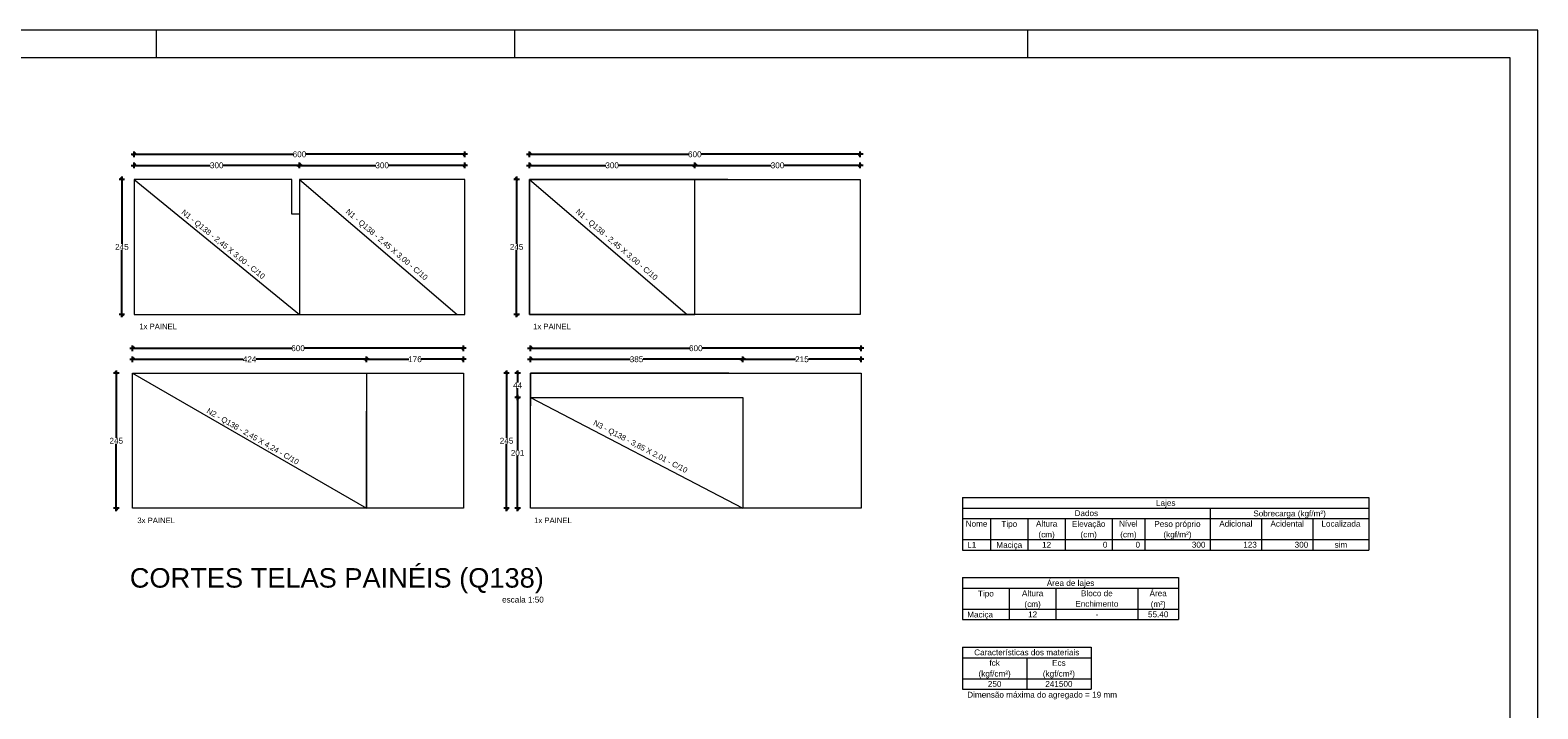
# Model space of a CAD drawing. Header units: millimetres. Extents: x 337 to 624, y -381 to -65.
# Tile 139 of 139: x 569 to 624, y -90 to -65. Entities that reach past the tile are written whole.
import ezdxf

# ---------------------------------------------------------------- set-up
doc = ezdxf.new("R2010")
doc.units = ezdxf.units.MM
doc.header["$MEASUREMENT"] = 0
doc.layers.get('0').update_dxf_attribs({"lineweight": 5})
doc.layers.add('A-DETL', color=7, linetype='Continuous', lineweight=5, true_color=0x00a600)
for name, color, linetype, lineweight in [('FO-Cotas', 5, 'Continuous', 5), ('FO-Textos das vigas', 7, 'Continuous', 5), ('FO-Títulos', 1, 'Continuous', 20), ('G-ANNO-TEXT', 7, 'Continuous', 9), ('PRANCHA 01', 7, 'Continuous', 20)]:
    doc.layers.add(name, color=color, linetype=linetype, lineweight=lineweight)
doc.styles.add('Arial', font='arial.ttf')
doc.dimstyles.new('UM_50.000000', dxfattribs={"dimtxt": 0.18, "dimasz": 0.1, "dimexe": 0.1, "dimexo": 0.2, "dimgap": 0, "dimtad": 1, "dimtih": 1, "dimtoh": 1, "dimdec": 1, "dimlfac": 50, "dimzin": 0, "dimdsep": 46, "dimtxsty": 'Standard', "dimcen": 0.09, "dimdle": 0.1, "dimadec": 1, "dimazin": 2, "dimtfac": 1, "dimtdec": 4, "dimtofl": 0, "dimtmove": 0, "dimatfit": 3, "dimfxl": 1, "dimtolj": 1, "dimarcsym": 0})

# ---------------------------------------------------------------- blocks, each defined once
blk = doc.blocks.new('_Oblique')
at = {"color": 0, "linetype": 'ByBlock', "lineweight": -2}
blk.add_line((-0.5, -0.5), (0.5, 0.5), dxfattribs=at)
blk = doc.blocks.new('*D237')
at = {"layer": 'Defpoints', "color": 0, "transparency": 16777216}
for p in [(593.219, -69.974), (587.219, -70.274), (593.219, -70.274)]:
    blk.add_point(p, dxfattribs=at)
at = {"layer": 'FO-Cotas', "color": 0, "lineweight": -2, "transparency": 16777216}
for p, q in [((587.119, -69.974), (589.986, -69.974)), ((587.219, -70.074), (587.219, -69.874)), ((593.319, -69.974), (590.453, -69.974)), ((593.219, -70.074), (593.219, -69.874))]:
    blk.add_line(p, q, dxfattribs=at)
at = {"layer": 'FO-Cotas', "color": 0, "lineweight": -2, "transparency": 16777216, "xscale": 0.1, "yscale": 0.1, "zscale": 0.1, "rotation": 180}
blk.add_blockref('_Oblique', (587.219, -69.974), dxfattribs=at)
at = {"layer": 'FO-Cotas', "color": 0, "lineweight": -2, "transparency": 16777216, "xscale": 0.1, "yscale": 0.1, "zscale": 0.1}
blk.add_blockref('_Oblique', (593.219, -69.974), dxfattribs=at)
at = {"layer": 'FO-Cotas', "transparency": 16777216, "insert": (590.219, -69.974), "char_height": 0.2118, "width": 1.0629, "attachment_point": 5, "rotation": 0.0057, "style": 'Arial'}
blk.add_mtext('\\A1;300', dxfattribs=at)
blk = doc.blocks.new('*D238')
at = {"layer": 'Defpoints', "color": 0, "transparency": 16777216}
for p in [(599.219, -69.974), (593.219, -70.274), (599.219, -70.274)]:
    blk.add_point(p, dxfattribs=at)
at = {"layer": 'FO-Cotas', "color": 0, "lineweight": -2, "transparency": 16777216}
for p, q in [((593.119, -69.974), (595.986, -69.974)), ((593.219, -70.074), (593.219, -69.874)), ((599.319, -69.974), (596.453, -69.974)), ((599.219, -70.074), (599.219, -69.874))]:
    blk.add_line(p, q, dxfattribs=at)
at = {"layer": 'FO-Cotas', "color": 0, "lineweight": -2, "transparency": 16777216, "xscale": 0.1, "yscale": 0.1, "zscale": 0.1, "rotation": 180}
blk.add_blockref('_Oblique', (593.219, -69.974), dxfattribs=at)
at = {"layer": 'FO-Cotas', "color": 0, "lineweight": -2, "transparency": 16777216, "xscale": 0.1, "yscale": 0.1, "zscale": 0.1}
blk.add_blockref('_Oblique', (599.219, -69.974), dxfattribs=at)
at = {"layer": 'FO-Cotas', "transparency": 16777216, "insert": (596.219, -69.974), "char_height": 0.2118, "width": 1.0629, "attachment_point": 5, "rotation": 0.0057, "style": 'Arial'}
blk.add_mtext('\\A1;300', dxfattribs=at)
blk = doc.blocks.new('*D239')
at = {"layer": 'Defpoints', "color": 0, "transparency": 16777216}
for p in [(587.219, -69.874), (599.219, -69.574), (599.219, -69.874)]:
    blk.add_point(p, dxfattribs=at)
at = {"layer": 'FO-Cotas', "color": 0, "lineweight": -2, "transparency": 16777216}
for p, q in [((587.119, -69.574), (592.985, -69.574)), ((587.219, -69.674), (587.219, -69.474)), ((599.319, -69.574), (593.454, -69.574)), ((599.219, -69.674), (599.219, -69.474))]:
    blk.add_line(p, q, dxfattribs=at)
at = {"layer": 'FO-Cotas', "color": 0, "lineweight": -2, "transparency": 16777216, "xscale": 0.1, "yscale": 0.1, "zscale": 0.1, "rotation": 180}
blk.add_blockref('_Oblique', (587.219, -69.574), dxfattribs=at)
at = {"layer": 'FO-Cotas', "color": 0, "lineweight": -2, "transparency": 16777216, "xscale": 0.1, "yscale": 0.1, "zscale": 0.1}
blk.add_blockref('_Oblique', (599.219, -69.574), dxfattribs=at)
at = {"layer": 'FO-Cotas', "transparency": 16777216, "insert": (593.219, -69.574), "char_height": 0.2118, "width": 1.0629, "attachment_point": 5, "rotation": 0.0057, "style": 'Arial'}
blk.add_mtext('\\A1;600', dxfattribs=at)
blk = doc.blocks.new('*D240')
at = {"layer": 'Defpoints', "color": 0, "transparency": 16777216}
for p in [(587.055, -70.482), (586.755, -75.382), (587.055, -75.382)]:
    blk.add_point(p, dxfattribs=at)
at = {"layer": 'FO-Cotas', "color": 0, "lineweight": -2, "transparency": 16777216}
for p, q in [((586.855, -70.482), (586.655, -70.482)), ((586.755, -70.382), (586.755, -72.824)), ((586.755, -75.482), (586.755, -73.04)), ((586.855, -75.382), (586.655, -75.382))]:
    blk.add_line(p, q, dxfattribs=at)
at = {"layer": 'FO-Cotas', "color": 0, "lineweight": -2, "transparency": 16777216, "xscale": 0.1, "yscale": 0.1, "zscale": 0.1}
for p, rotation in [((586.755, -70.482), 90), ((586.755, -75.382), 270)]:
    blk.add_blockref('_Oblique', p, dxfattribs=dict(at, rotation=rotation))
at = {"layer": 'FO-Cotas', "transparency": 16777216, "insert": (586.755, -72.932), "char_height": 0.2118, "width": 1.0629, "attachment_point": 5, "rotation": 0.0057, "style": 'Arial'}
blk.add_mtext('\\A1;245', dxfattribs=at)
blk = doc.blocks.new('*D241')
at = {"layer": 'Defpoints', "color": 0, "transparency": 16777216}
for p in [(581.309, -77.01), (572.829, -77.31), (581.309, -77.31)]:
    blk.add_point(p, dxfattribs=at)
at = {"layer": 'FO-Cotas', "color": 0, "lineweight": -2, "transparency": 16777216}
for p, q in [((572.729, -77.01), (576.832, -77.01)), ((572.829, -77.11), (572.829, -76.91)), ((581.409, -77.01), (577.307, -77.01)), ((581.309, -77.11), (581.309, -76.91))]:
    blk.add_line(p, q, dxfattribs=at)
at = {"layer": 'FO-Cotas', "color": 0, "lineweight": -2, "transparency": 16777216, "xscale": 0.1, "yscale": 0.1, "zscale": 0.1, "rotation": 180}
blk.add_blockref('_Oblique', (572.829, -77.01), dxfattribs=at)
at = {"layer": 'FO-Cotas', "color": 0, "lineweight": -2, "transparency": 16777216, "xscale": 0.1, "yscale": 0.1, "zscale": 0.1}
blk.add_blockref('_Oblique', (581.309, -77.01), dxfattribs=at)
at = {"layer": 'FO-Cotas', "transparency": 16777216, "insert": (577.069, -77.01), "char_height": 0.2118, "width": 1.0629, "attachment_point": 5, "rotation": 0.0057, "style": 'Arial'}
blk.add_mtext('\\A1;424', dxfattribs=at)
blk = doc.blocks.new('*D242')
at = {"layer": 'Defpoints', "color": 0, "transparency": 16777216}
for p in [(584.829, -77.01), (581.309, -77.31), (584.829, -77.31)]:
    blk.add_point(p, dxfattribs=at)
at = {"layer": 'FO-Cotas', "color": 0, "lineweight": -2, "transparency": 16777216}
for p, q in [((581.209, -77.01), (582.845, -77.01)), ((581.309, -77.11), (581.309, -76.91)), ((584.929, -77.01), (583.293, -77.01)), ((584.829, -77.11), (584.829, -76.91))]:
    blk.add_line(p, q, dxfattribs=at)
at = {"layer": 'FO-Cotas', "color": 0, "lineweight": -2, "transparency": 16777216, "xscale": 0.1, "yscale": 0.1, "zscale": 0.1, "rotation": 180}
blk.add_blockref('_Oblique', (581.309, -77.01), dxfattribs=at)
at = {"layer": 'FO-Cotas', "color": 0, "lineweight": -2, "transparency": 16777216, "xscale": 0.1, "yscale": 0.1, "zscale": 0.1}
blk.add_blockref('_Oblique', (584.829, -77.01), dxfattribs=at)
at = {"layer": 'FO-Cotas', "transparency": 16777216, "insert": (583.069, -77.01), "char_height": 0.2118, "width": 1.0629, "attachment_point": 5, "rotation": 0.0057, "style": 'Arial'}
blk.add_mtext('\\A1;176', dxfattribs=at)
blk = doc.blocks.new('*D243')
at = {"layer": 'Defpoints', "color": 0, "transparency": 16777216}
for p in [(572.236, -77.517), (572.536, -77.517), (572.536, -82.417)]:
    blk.add_point(p, dxfattribs=at)
at = {"layer": 'FO-Cotas', "color": 0, "lineweight": -2, "transparency": 16777216}
for p, q in [((572.336, -77.517), (572.136, -77.517)), ((572.236, -77.417), (572.236, -79.859)), ((572.236, -82.517), (572.236, -80.075)), ((572.336, -82.417), (572.136, -82.417))]:
    blk.add_line(p, q, dxfattribs=at)
at = {"layer": 'FO-Cotas', "color": 0, "lineweight": -2, "transparency": 16777216, "xscale": 0.1, "yscale": 0.1, "zscale": 0.1}
for p, rotation in [((572.236, -77.517), 90), ((572.236, -82.417), 270)]:
    blk.add_blockref('_Oblique', p, dxfattribs=dict(at, rotation=rotation))
at = {"layer": 'FO-Cotas', "transparency": 16777216, "insert": (572.236, -79.967), "char_height": 0.2118, "width": 1.0629, "attachment_point": 5, "rotation": 0.0057, "style": 'Arial'}
blk.add_mtext('\\A1;245', dxfattribs=at)
blk = doc.blocks.new('*D244')
at = {"layer": 'Defpoints', "color": 0, "transparency": 16777216}
for p in [(578.879, -69.974), (572.879, -70.274), (578.879, -70.274)]:
    blk.add_point(p, dxfattribs=at)
at = {"layer": 'FO-Cotas', "color": 0, "lineweight": -2, "transparency": 16777216}
for p, q in [((572.779, -69.974), (575.646, -69.974)), ((572.879, -70.074), (572.879, -69.874)), ((578.979, -69.974), (576.113, -69.974)), ((578.879, -70.074), (578.879, -69.874))]:
    blk.add_line(p, q, dxfattribs=at)
at = {"layer": 'FO-Cotas', "color": 0, "lineweight": -2, "transparency": 16777216, "xscale": 0.1, "yscale": 0.1, "zscale": 0.1, "rotation": 180}
blk.add_blockref('_Oblique', (572.879, -69.974), dxfattribs=at)
at = {"layer": 'FO-Cotas', "color": 0, "lineweight": -2, "transparency": 16777216, "xscale": 0.1, "yscale": 0.1, "zscale": 0.1}
blk.add_blockref('_Oblique', (578.879, -69.974), dxfattribs=at)
at = {"layer": 'FO-Cotas', "transparency": 16777216, "insert": (575.879, -69.974), "char_height": 0.2118, "width": 1.0629, "attachment_point": 5, "rotation": 0.0057, "style": 'Arial'}
blk.add_mtext('\\A1;300', dxfattribs=at)
blk = doc.blocks.new('*D245')
at = {"layer": 'Defpoints', "color": 0, "transparency": 16777216}
for p in [(584.879, -69.974), (578.879, -70.274), (584.879, -70.274)]:
    blk.add_point(p, dxfattribs=at)
at = {"layer": 'FO-Cotas', "color": 0, "lineweight": -2, "transparency": 16777216}
for p, q in [((578.779, -69.974), (581.646, -69.974)), ((578.879, -70.074), (578.879, -69.874)), ((584.979, -69.974), (582.113, -69.974)), ((584.879, -70.074), (584.879, -69.874))]:
    blk.add_line(p, q, dxfattribs=at)
at = {"layer": 'FO-Cotas', "color": 0, "lineweight": -2, "transparency": 16777216, "xscale": 0.1, "yscale": 0.1, "zscale": 0.1, "rotation": 180}
blk.add_blockref('_Oblique', (578.879, -69.974), dxfattribs=at)
at = {"layer": 'FO-Cotas', "color": 0, "lineweight": -2, "transparency": 16777216, "xscale": 0.1, "yscale": 0.1, "zscale": 0.1}
blk.add_blockref('_Oblique', (584.879, -69.974), dxfattribs=at)
at = {"layer": 'FO-Cotas', "transparency": 16777216, "insert": (581.879, -69.974), "char_height": 0.2118, "width": 1.0629, "attachment_point": 5, "rotation": 0.0057, "style": 'Arial'}
blk.add_mtext('\\A1;300', dxfattribs=at)
blk = doc.blocks.new('*D246')
at = {"layer": 'Defpoints', "color": 0, "transparency": 16777216}
for p in [(572.879, -69.874), (584.879, -69.574), (584.879, -69.874)]:
    blk.add_point(p, dxfattribs=at)
at = {"layer": 'FO-Cotas', "color": 0, "lineweight": -2, "transparency": 16777216}
for p, q in [((572.779, -69.574), (578.645, -69.574)), ((572.879, -69.674), (572.879, -69.474)), ((584.979, -69.574), (579.114, -69.574)), ((584.879, -69.674), (584.879, -69.474))]:
    blk.add_line(p, q, dxfattribs=at)
at = {"layer": 'FO-Cotas', "color": 0, "lineweight": -2, "transparency": 16777216, "xscale": 0.1, "yscale": 0.1, "zscale": 0.1, "rotation": 180}
blk.add_blockref('_Oblique', (572.879, -69.574), dxfattribs=at)
at = {"layer": 'FO-Cotas', "color": 0, "lineweight": -2, "transparency": 16777216, "xscale": 0.1, "yscale": 0.1, "zscale": 0.1}
blk.add_blockref('_Oblique', (584.879, -69.574), dxfattribs=at)
at = {"layer": 'FO-Cotas', "transparency": 16777216, "insert": (578.879, -69.574), "char_height": 0.2118, "width": 1.0629, "attachment_point": 5, "rotation": 0.0057, "style": 'Arial'}
blk.add_mtext('\\A1;600', dxfattribs=at)
blk = doc.blocks.new('*D247')
at = {"layer": 'Defpoints', "color": 0, "transparency": 16777216}
for p in [(572.829, -76.91), (584.829, -76.61), (584.829, -76.91)]:
    blk.add_point(p, dxfattribs=at)
at = {"layer": 'FO-Cotas', "color": 0, "lineweight": -2, "transparency": 16777216}
for p, q in [((572.829, -76.71), (572.829, -76.51)), ((584.829, -76.71), (584.829, -76.51)), ((572.729, -76.61), (578.595, -76.61)), ((584.929, -76.61), (579.064, -76.61))]:
    blk.add_line(p, q, dxfattribs=at)
at = {"layer": 'FO-Cotas', "color": 0, "lineweight": -2, "transparency": 16777216, "xscale": 0.1, "yscale": 0.1, "zscale": 0.1, "rotation": 180}
blk.add_blockref('_Oblique', (572.829, -76.61), dxfattribs=at)
at = {"layer": 'FO-Cotas', "color": 0, "lineweight": -2, "transparency": 16777216, "xscale": 0.1, "yscale": 0.1, "zscale": 0.1}
blk.add_blockref('_Oblique', (584.829, -76.61), dxfattribs=at)
at = {"layer": 'FO-Cotas', "transparency": 16777216, "insert": (578.829, -76.61), "char_height": 0.2118, "width": 1.0629, "attachment_point": 5, "rotation": 0.0057, "style": 'Arial'}
blk.add_mtext('\\A1;600', dxfattribs=at)
blk = doc.blocks.new('*D248')
at = {"layer": 'Defpoints', "color": 0, "transparency": 16777216}
for p in [(572.739, -70.482), (572.439, -75.382), (572.739, -75.382)]:
    blk.add_point(p, dxfattribs=at)
at = {"layer": 'FO-Cotas', "color": 0, "lineweight": -2, "transparency": 16777216}
for p, q in [((572.539, -70.482), (572.339, -70.482)), ((572.439, -70.382), (572.439, -72.824)), ((572.439, -75.482), (572.439, -73.04)), ((572.539, -75.382), (572.339, -75.382))]:
    blk.add_line(p, q, dxfattribs=at)
at = {"layer": 'FO-Cotas', "color": 0, "lineweight": -2, "transparency": 16777216, "xscale": 0.1, "yscale": 0.1, "zscale": 0.1}
for p, rotation in [((572.439, -70.482), 90), ((572.439, -75.382), 270)]:
    blk.add_blockref('_Oblique', p, dxfattribs=dict(at, rotation=rotation))
at = {"layer": 'FO-Cotas', "transparency": 16777216, "insert": (572.439, -72.932), "char_height": 0.2118, "width": 1.0629, "attachment_point": 5, "rotation": 0.0057, "style": 'Arial'}
blk.add_mtext('\\A1;245', dxfattribs=at)
blk = doc.blocks.new('*D253')
at = {"layer": 'Defpoints', "color": 0, "transparency": 16777216}
for p in [(594.955, -77.01), (587.255, -77.31), (594.955, -77.31)]:
    blk.add_point(p, dxfattribs=at)
at = {"layer": 'FO-Cotas', "color": 0, "lineweight": -2, "transparency": 16777216}
for p, q in [((587.155, -77.01), (590.87, -77.01)), ((587.255, -77.11), (587.255, -76.91)), ((595.055, -77.01), (591.34, -77.01)), ((594.955, -77.11), (594.955, -76.91))]:
    blk.add_line(p, q, dxfattribs=at)
at = {"layer": 'FO-Cotas', "color": 0, "lineweight": -2, "transparency": 16777216, "xscale": 0.1, "yscale": 0.1, "zscale": 0.1, "rotation": 180}
blk.add_blockref('_Oblique', (587.255, -77.01), dxfattribs=at)
at = {"layer": 'FO-Cotas', "color": 0, "lineweight": -2, "transparency": 16777216, "xscale": 0.1, "yscale": 0.1, "zscale": 0.1}
blk.add_blockref('_Oblique', (594.955, -77.01), dxfattribs=at)
at = {"layer": 'FO-Cotas', "transparency": 16777216, "insert": (591.105, -77.01), "char_height": 0.2118, "width": 1.0629, "attachment_point": 5, "rotation": 0.0057, "style": 'Arial'}
blk.add_mtext('\\A1;385', dxfattribs=at)
blk = doc.blocks.new('*D254')
at = {"layer": 'Defpoints', "color": 0, "transparency": 16777216}
for p in [(599.255, -77.01), (594.955, -77.31), (599.255, -77.31)]:
    blk.add_point(p, dxfattribs=at)
at = {"layer": 'FO-Cotas', "color": 0, "lineweight": -2, "transparency": 16777216}
for p, q in [((594.855, -77.01), (596.869, -77.01)), ((594.955, -77.11), (594.955, -76.91)), ((599.355, -77.01), (597.342, -77.01)), ((599.255, -77.11), (599.255, -76.91))]:
    blk.add_line(p, q, dxfattribs=at)
at = {"layer": 'FO-Cotas', "color": 0, "lineweight": -2, "transparency": 16777216, "xscale": 0.1, "yscale": 0.1, "zscale": 0.1, "rotation": 180}
blk.add_blockref('_Oblique', (594.955, -77.01), dxfattribs=at)
at = {"layer": 'FO-Cotas', "color": 0, "lineweight": -2, "transparency": 16777216, "xscale": 0.1, "yscale": 0.1, "zscale": 0.1}
blk.add_blockref('_Oblique', (599.255, -77.01), dxfattribs=at)
at = {"layer": 'FO-Cotas', "transparency": 16777216, "insert": (597.105, -77.01), "char_height": 0.2118, "width": 1.0629, "attachment_point": 5, "rotation": 0.0057, "style": 'Arial'}
blk.add_mtext('\\A1;215', dxfattribs=at)
blk = doc.blocks.new('*D255')
at = {"layer": 'Defpoints', "color": 0, "transparency": 16777216}
for p in [(587.255, -76.91), (599.255, -76.61), (599.255, -76.91)]:
    blk.add_point(p, dxfattribs=at)
at = {"layer": 'FO-Cotas', "color": 0, "lineweight": -2, "transparency": 16777216}
for p, q in [((587.255, -76.71), (587.255, -76.51)), ((599.255, -76.71), (599.255, -76.51)), ((587.155, -76.61), (593.021, -76.61)), ((599.355, -76.61), (593.489, -76.61))]:
    blk.add_line(p, q, dxfattribs=at)
at = {"layer": 'FO-Cotas', "color": 0, "lineweight": -2, "transparency": 16777216, "xscale": 0.1, "yscale": 0.1, "zscale": 0.1, "rotation": 180}
blk.add_blockref('_Oblique', (587.255, -76.61), dxfattribs=at)
at = {"layer": 'FO-Cotas', "color": 0, "lineweight": -2, "transparency": 16777216, "xscale": 0.1, "yscale": 0.1, "zscale": 0.1}
blk.add_blockref('_Oblique', (599.255, -76.61), dxfattribs=at)
at = {"layer": 'FO-Cotas', "transparency": 16777216, "insert": (593.255, -76.61), "char_height": 0.2118, "width": 1.0629, "attachment_point": 5, "rotation": 0.0057, "style": 'Arial'}
blk.add_mtext('\\A1;600', dxfattribs=at)
blk = doc.blocks.new('*D256')
at = {"layer": 'Defpoints', "color": 0, "transparency": 16777216}
for p in [(587.091, -77.517), (586.791, -78.397), (587.091, -78.397)]:
    blk.add_point(p, dxfattribs=at)
at = {"layer": 'FO-Cotas', "color": 0, "lineweight": -2, "transparency": 16777216}
for p, q in [((586.891, -77.517), (586.691, -77.517)), ((586.791, -77.417), (586.791, -77.851)), ((586.791, -78.497), (586.791, -78.063)), ((586.891, -78.397), (586.691, -78.397))]:
    blk.add_line(p, q, dxfattribs=at)
at = {"layer": 'FO-Cotas', "color": 0, "lineweight": -2, "transparency": 16777216, "xscale": 0.1, "yscale": 0.1, "zscale": 0.1}
for p, rotation in [((586.791, -77.517), 90), ((586.791, -78.397), 270)]:
    blk.add_blockref('_Oblique', p, dxfattribs=dict(at, rotation=rotation))
at = {"layer": 'FO-Cotas', "transparency": 16777216, "insert": (586.791, -77.957), "char_height": 0.2118, "width": 1.0629, "attachment_point": 5, "rotation": 0.0057, "style": 'Arial'}
blk.add_mtext('\\A1;44', dxfattribs=at)
blk = doc.blocks.new('*D257')
at = {"layer": 'Defpoints', "color": 0, "transparency": 16777216}
for p in [(587.091, -78.397), (586.791, -82.417), (587.091, -82.417)]:
    blk.add_point(p, dxfattribs=at)
at = {"layer": 'FO-Cotas', "color": 0, "lineweight": -2, "transparency": 16777216}
for p, q in [((586.891, -78.397), (586.691, -78.397)), ((586.791, -78.297), (586.791, -80.299)), ((586.791, -82.517), (586.791, -80.515)), ((586.891, -82.417), (586.691, -82.417))]:
    blk.add_line(p, q, dxfattribs=at)
at = {"layer": 'FO-Cotas', "color": 0, "lineweight": -2, "transparency": 16777216, "xscale": 0.1, "yscale": 0.1, "zscale": 0.1}
for p, rotation in [((586.791, -78.397), 90), ((586.791, -82.417), 270)]:
    blk.add_blockref('_Oblique', p, dxfattribs=dict(at, rotation=rotation))
at = {"layer": 'FO-Cotas', "transparency": 16777216, "insert": (586.791, -80.407), "char_height": 0.2118, "width": 1.0629, "attachment_point": 5, "rotation": 0.0057, "style": 'Arial'}
blk.add_mtext('\\A1;201', dxfattribs=at)
blk = doc.blocks.new('*D258')
at = {"layer": 'Defpoints', "color": 0, "transparency": 16777216}
for p in [(586.691, -77.517), (586.391, -82.417), (586.691, -82.417)]:
    blk.add_point(p, dxfattribs=at)
at = {"layer": 'FO-Cotas', "color": 0, "lineweight": -2, "transparency": 16777216}
for p, q in [((586.491, -77.517), (586.291, -77.517)), ((586.391, -77.417), (586.391, -79.859)), ((586.391, -82.517), (586.391, -80.075)), ((586.491, -82.417), (586.291, -82.417))]:
    blk.add_line(p, q, dxfattribs=at)
at = {"layer": 'FO-Cotas', "color": 0, "lineweight": -2, "transparency": 16777216, "xscale": 0.1, "yscale": 0.1, "zscale": 0.1}
for p, rotation in [((586.391, -77.517), 90), ((586.391, -82.417), 270)]:
    blk.add_blockref('_Oblique', p, dxfattribs=dict(at, rotation=rotation))
at = {"layer": 'FO-Cotas', "transparency": 16777216, "insert": (586.391, -79.967), "char_height": 0.2118, "width": 1.0629, "attachment_point": 5, "rotation": 0.0057, "style": 'Arial'}
blk.add_mtext('\\A1;245', dxfattribs=at)

msp = doc.modelspace()

# ---------------------------------------------------------------- linework, layer by layer
at = {"layer": 'A-DETL', "color": 7}
for p, q in [((572.8793, -70.4819), (572.8793, -75.3819)), ((578.5993, -70.4819), (572.8793, -70.4819)), ((572.8793, -70.4819), (578.8793, -75.3819)), ((578.5993, -71.7419), (578.5993, -70.4819)), ((578.8793, -70.4819), (578.8793, -75.3819)), ((578.8793, -70.4819), (578.8793, -75.3819)), ((584.8793, -70.4819), (578.8793, -70.4819)), ((578.8793, -70.4819), (584.5993, -75.3819)), ((584.8793, -75.3819), (584.8793, -70.4819)), ((587.2193, -75.3819), (587.2193, -70.4819)), ((587.2193, -70.4819), (599.2193, -70.4819)), ((587.2193, -70.4819), (587.2193, -71.6619)), ((594.4193, -70.4819), (587.2193, -70.4819)), ((587.2193, -70.4819), (587.2193, -75.3819)), ((593.2193, -70.4819), (587.2193, -70.4819)), ((587.2193, -70.4819), (592.9393, -75.3819)), ((593.2193, -75.3819), (593.2193, -70.4819)), ((599.2193, -70.4819), (599.2193, -75.3819)), ((578.8793, -71.7419), (578.5993, -71.7419)), ((572.8793, -75.3819), (578.8793, -75.3819)), ((578.8793, -75.3819), (584.8793, -75.3819)), ((599.2193, -75.3819), (587.2193, -75.3819)), ((587.2193, -75.3819), (593.2193, -75.3819)), ((572.8293, -82.4173), (572.8293, -77.5173)), ((572.8293, -77.5173), (584.8293, -77.5173)), ((572.8293, -77.5173), (581.3093, -77.5173)), ((572.8293, -82.4173), (572.8293, -77.5173)), ((572.8293, -77.5173), (581.3093, -82.4173)), ((581.3093, -77.5173), (581.3093, -82.4173)), ((584.8293, -77.5173), (584.8293, -82.4173)), ((587.2551, -82.4173), (587.2551, -77.5173)), ((587.2551, -77.5173), (599.2551, -77.5173)), ((587.2551, -77.5173), (587.2551, -78.6973)), ((594.4551, -77.5173), (587.2551, -77.5173)), ((599.2551, -77.5173), (599.2551, -82.4173)), ((587.2551, -78.3971), (594.9553, -78.3971)), ((587.2551, -82.4173), (587.2551, -78.3971)), ((587.2551, -78.3971), (594.9553, -82.4173)), ((594.9553, -78.3971), (594.9553, -82.4173)), ((581.3093, -82.4173), (581.3093, -78.8973)), ((584.8293, -82.4173), (572.8293, -82.4173)), ((581.3093, -82.4173), (572.8293, -82.4173)), ((583.1893, -82.4173), (581.3093, -82.4173)), ((583.1893, -82.4173), (581.6893, -82.4173)), ((599.2551, -82.4173), (587.2551, -82.4173)), ((594.9553, -82.4173), (587.2551, -82.4173))]:
    msp.add_line(p, q, dxfattribs=at)
at = {"layer": 'FO-Textos das vigas'}
for p, q in [((602.9289, -82.0257), (617.6701, -82.0257)), ((602.9289, -82.0257), (602.9289, -82.407)), ((602.9289, -82.407), (617.6701, -82.407)), ((602.9289, -82.407), (617.6701, -82.407)), ((602.9289, -82.407), (602.9289, -83.9319)), ((611.9092, -82.407), (611.9092, -82.7882)), ((617.6701, -82.0257), (617.6701, -82.407)), ((617.6701, -82.407), (617.6701, -83.9319)), ((602.9289, -82.7882), (617.6701, -82.7882)), ((603.9455, -82.7882), (603.9455, -83.9319)), ((605.301, -82.7882), (605.301, -83.9319)), ((606.6565, -82.7882), (606.6565, -83.9319)), ((608.3509, -82.7882), (608.3509, -83.9319)), ((609.537, -82.7882), (609.537, -83.9319)), ((611.9092, -82.7882), (611.9092, -83.9319)), ((613.773, -82.7882), (613.773, -83.9319)), ((615.6369, -82.7882), (615.6369, -83.9319)), ((602.9289, -83.5507), (617.6701, -83.5507)), ((602.9289, -83.9319), (617.6701, -83.9319)), ((602.9289, -84.9319), (610.7655, -84.9319)), ((602.9289, -84.9319), (602.9289, -86.4569)), ((610.7655, -84.9319), (610.7655, -86.4569)), ((602.9289, -85.3132), (610.7655, -85.3132)), ((604.6233, -85.3132), (604.6233, -86.4569)), ((606.3177, -85.3132), (606.3177, -86.4569)), ((609.2829, -85.3132), (609.2829, -86.4569)), ((602.9289, -86.0756), (610.7655, -86.0756)), ((602.9289, -86.4569), (610.7655, -86.4569)), ((602.9289, -87.4569), (607.5885, -87.4569)), ((602.9289, -87.4569), (602.9289, -87.8381)), ((607.5885, -87.4569), (607.5885, -87.8381)), ((602.9289, -87.8381), (607.5885, -87.8381)), ((602.9289, -87.8381), (602.9289, -88.9818)), ((605.2587, -87.8381), (605.2587, -88.9818)), ((607.5885, -87.8381), (607.5885, -88.9818)), ((602.9289, -88.6006), (607.5885, -88.6006)), ((602.9289, -88.9818), (607.5885, -88.9818)), ((602.9289, -88.9818), (607.5885, -88.9818))]:
    msp.add_line(p, q, dxfattribs=at)
at = {"layer": 'PRANCHA 01'}
for points in [[(539.6948, -124.4682), (623.7948, -124.4682), (623.7948, -65.0682), (539.6948, -65.0682), (539.6948, -124.4682)], [(573.6948, -66.0682), (573.6948, -65.0682)], [(586.6948, -66.0682), (586.6948, -65.0682)], [(605.2948, -66.0682), (605.2948, -65.0682)]]:
    msp.add_lwpolyline(points, dxfattribs=at)
msp.add_lwpolyline([(542.1948, -123.4682), (622.7948, -123.4682), (622.7948, -66.0682), (542.1948, -66.0682)], close=True, dxfattribs=at)

# ---------------------------------------------------------------- texts
at = {"layer": 'FO-Textos das vigas', "linetype": 'Continuous', "char_height": 0.2118, "line_spacing_factor": 0.798, "style": 'Arial'}
for s, insert, width, attachment_point in [('Dados', (607.419, -82.7035), 1.697006, 8), ('Lajes', (610.2995, -82.3917), 1.40347, 8), ('Sobrecarga (kgf/m²)', (614.7895, -82.7737), 5.220012, 8), ('Nome', (603.4372, -83.0847), 1.566004, 8), ('Tipo', (604.6235, -83.1547), 1.142039, 8), ('Altura', (605.9788, -83.0847), 1.533612, 8), ('Elevação', (607.5035, -83.1547), 2.41508, 8), ('Nível', (608.944, -83.0847), 1.337539, 8), ('Peso próprio', (610.7235, -83.1547), 3.328654, 8), ('Adicional', (612.8411, -83.0847), 2.382401, 8), ('Acidental', (614.7049, -83.0847), 2.41508, 8), ('Localizada', (616.6535, -83.0847), 2.806939, 8), ('L1', (603.0983, -83.8472), 0.653003, 7), ('Maciça', (604.6235, -83.9167), 1.85954, 8), ('(cm)', (605.9785, -83.5357), 1.173571, 8), ('12', (605.9788, -83.8472), 0.653003, 8), ('(cm)', (607.5035, -83.5357), 1.173571, 8), ('0', (608.1815, -83.8472), 0.326502, 9), ('(cm)', (608.9445, -83.5357), 1.173571, 8), ('0', (609.3676, -83.8472), 0.326502, 9), ('(kgf/m²)', (610.7235, -83.5357), 2.021787, 8), ('300', (611.7397, -83.8472), 0.979505, 9), ('123', (613.6036, -83.8472), 0.979505, 9), ('300', (615.4674, -83.8472), 0.979505, 9), ('sim', (616.6535, -83.8472), 0.913001, 8), ('Área de lajes', (606.8475, -85.2987), 3.42669, 8), ('Área', (610.0242, -85.6097), 1.240075, 8), ('Tipo', (603.7765, -85.6797), 1.142039, 8), ('Altura', (605.4705, -85.6097), 1.533612, 8), ('(cm)', (605.4705, -86.0607), 1.173571, 8), ('Enchimento', (607.8003, -85.9909), 3.100189, 8), ('Bloco de', (607.8003, -85.6097), 2.284651, 8), ('(m²)', (610.0245, -86.0607), 1.075535, 8), ('Maciça', (603.0985, -86.4417), 1.85954, 7), ('12', (605.4705, -86.3722), 0.653003, 8), ('-', (607.8003, -86.3722), 2.676797, 8), ('55.40', (610.0242, -86.3722), 1.469114, 8), ('Características dos materiais', (605.2587, -87.7534), 7.569161, 8), ('fck', (604.0938, -88.1346), 0.75018, 8), ('Ecs', (606.4236, -88.1346), 0.978645, 8), ('(kgf/cm²)', (604.0935, -88.5857), 2.315323, 8), ('(kgf/cm²)', (606.4235, -88.5857), 2.315323, 8), ('Dimensão máxima do agregado = 19 mm', (603.0985, -89.3487), 10.784586, 7), ('250', (604.0938, -88.8971), 0.979505, 8), ('241500', (606.4236, -88.8971), 1.95901, 8)]:
    msp.add_mtext(s, dxfattribs=dict(at, insert=insert, width=width, attachment_point=attachment_point))
at = {"layer": 'FO-Títulos', "linetype": 'Continuous', "attachment_point": 9, "line_spacing_factor": 0.798, "style": 'Arial'}
for s, insert, char_height, width in [('CORTES TELAS PAINÉIS (Q138)', (587.7425, -85.507), 0.706, 35.204085), ('escala 1:50', (587.742, -85.8385), 0.2118, 3.042964)]:
    msp.add_mtext(s, dxfattribs=dict(at, insert=insert, char_height=char_height, width=width))
at = {"layer": 'G-ANNO-TEXT', "char_height": 0.2, "width": 4.697889, "attachment_point": 1, "style": 'Arial'}
for s, insert, rotation in [('N1 - Q138 - 2,45 X 3,00 - C/10', (574.7072, -71.5568), 320.8), ('N1 - Q138 - 2,45 X 3,00 - C/10', (580.6702, -71.5318), 319.4), ('N1 - Q138 - 2,45 X 3,00 - C/10', (589.0102, -71.5318), 319.4), ('N2 - Q138 - 2,45 X 4,24 - C/10', (575.5926, -78.7682), 330), ('N3 - Q138 - 3,85 X 2,01 - C/10', (589.6088, -79.205), 332.4)]:
    msp.add_mtext(s, dxfattribs=dict(at, insert=insert, rotation=rotation))
at = {"layer": 'G-ANNO-TEXT', "char_height": 0.2, "width": 1.699578, "attachment_point": 1, "style": 'Arial'}
for s, insert in [('1x PAINEL', (573.07, -75.7186)), ('1x PAINEL', (587.3557, -75.7186)), ('3x PAINEL', (573, -82.754)), ('1x PAINEL', (587.3914, -82.754))]:
    msp.add_mtext(s, dxfattribs=dict(at, insert=insert))

# ---------------------------------------------------------------- dimensions: what is measured, and where the dimension line sits
at = {"layer": 'FO-Cotas'}
for base, p1, p2, picture, middle in [((584.8793, -69.5743), (572.8793, -69.8743), (584.8793, -69.8743), '*D246', (578.8793, -69.5743)), ((599.2193, -69.5743), (587.2193, -69.8743), (599.2193, -69.8743), '*D239', (593.2193, -69.5743)), ((578.8793, -69.9743), (572.8793, -70.2743), (578.8793, -70.2743), '*D244', (575.8793, -69.9743)), ((584.8793, -69.9743), (578.8793, -70.2743), (584.8793, -70.2743), '*D245', (581.8793, -69.9743)), ((593.2193, -69.9743), (587.2193, -70.2743), (593.2193, -70.2743), '*D237', (590.2193, -69.9743)), ((599.2193, -69.9743), (593.2193, -70.2743), (599.2193, -70.2743), '*D238', (596.2193, -69.9743)), ((584.8293, -76.6097), (572.8293, -76.9097), (584.8293, -76.9097), '*D247', (578.8293, -76.6097)), ((599.2551, -76.6097), (587.2551, -76.9097), (599.2551, -76.9097), '*D255', (593.2551, -76.6097)), ((581.3093, -77.0097), (572.8293, -77.3097), (581.3093, -77.3097), '*D241', (577.0693, -77.0097)), ((584.8293, -77.0097), (581.3093, -77.3097), (584.8293, -77.3097), '*D242', (583.0693, -77.0097)), ((594.9553, -77.0097), (587.2551, -77.3097), (594.9553, -77.3097), '*D253', (591.1052, -77.0097)), ((599.2551, -77.0097), (594.9553, -77.3097), (599.2551, -77.3097), '*D254', (597.1052, -77.0097))]:
    dim = msp.add_linear_dim(base=base, p1=p1, p2=p2, dimstyle='UM_50.000000', override={"dimtxt": 0.2118, "dimtih": 0, "dimtoh": 0, "dimzin": 8, "dimtxsty": 'Arial', "dimblk": 'Oblique', "dimblk1": 'Oblique', "dimblk2": 'Oblique', "dimsah": 1, "dimclrt": 256, "dimazin": 3, "dimtmove": 2, "dimldrblk": 'Oblique'}, dxfattribs=at)
    dim.commit()
    dim.dimension.update_dxf_attribs({"geometry": picture, "text_midpoint": middle, "text_rotation": 0.00573})
for base, p1, p2, picture, middle in [((572.4393, -75.3819), (572.7393, -70.4819), (572.7393, -75.3819), '*D248', (572.4393, -72.9319)), ((586.7554, -75.3819), (587.0554, -70.4819), (587.0554, -75.3819), '*D240', (586.7554, -72.9319)), ((572.2356, -77.5173), (572.5356, -82.4173), (572.5356, -77.5173), '*D243', (572.2356, -79.9673)), ((586.3912, -82.4173), (586.6912, -77.5173), (586.6912, -82.4173), '*D258', (586.3912, -79.9673)), ((586.7912, -78.3971), (587.0912, -77.5173), (587.0912, -78.3971), '*D256', (586.7912, -77.9572)), ((586.7912, -82.4173), (587.0912, -78.3971), (587.0912, -82.4173), '*D257', (586.7912, -80.4072))]:
    dim = msp.add_linear_dim(base=base, p1=p1, p2=p2, angle=90, dimstyle='UM_50.000000', override={"dimtxt": 0.2118, "dimtih": 0, "dimtoh": 0, "dimzin": 8, "dimtxsty": 'Arial', "dimblk": 'Oblique', "dimblk1": 'Oblique', "dimblk2": 'Oblique', "dimsah": 1, "dimclrt": 256, "dimazin": 3, "dimtmove": 2, "dimldrblk": 'Oblique'}, dxfattribs=at)
    dim.commit()
    dim.dimension.update_dxf_attribs({"geometry": picture, "text_midpoint": middle, "text_rotation": 0.00573})

doc.saveas('drawing.dxf')
